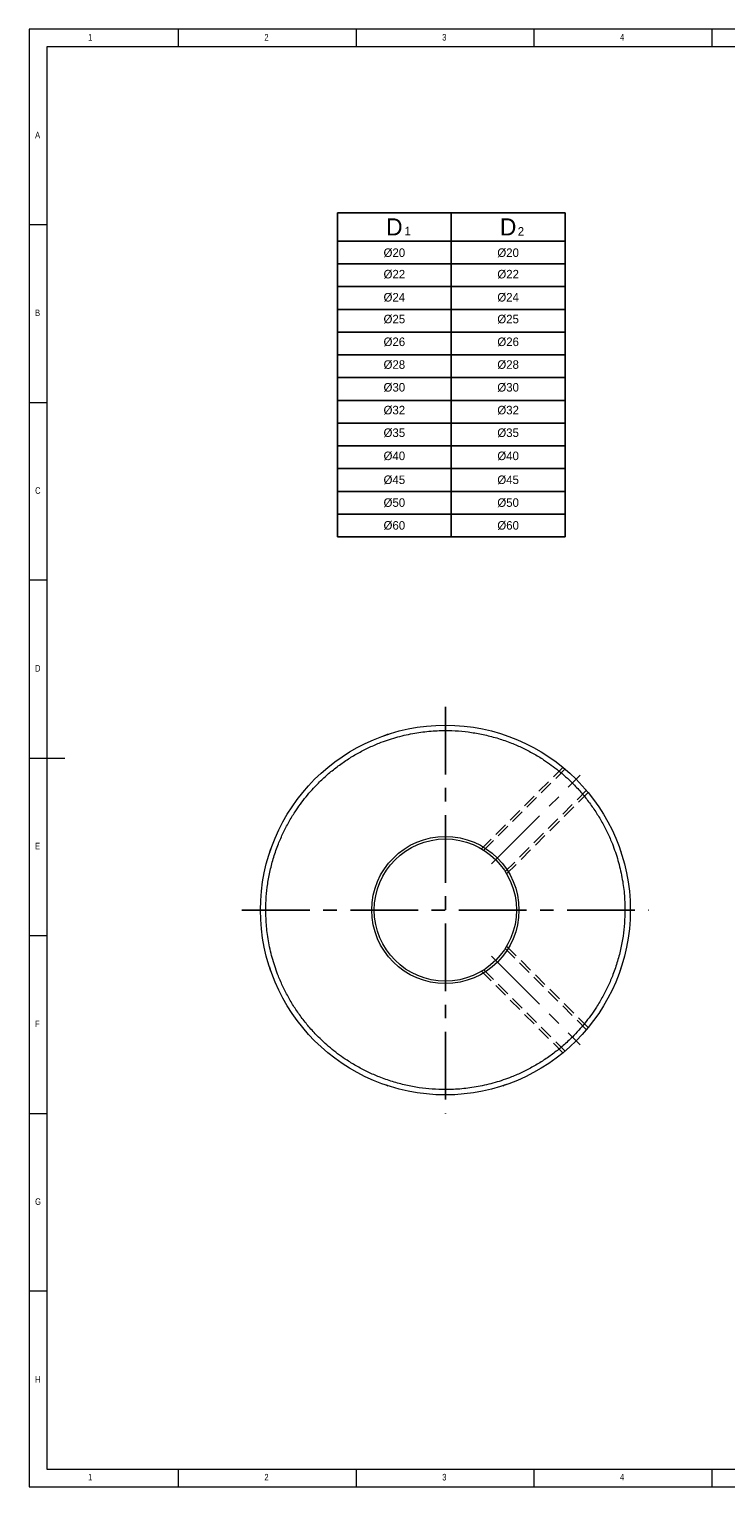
# Model space of a CAD drawing. Header units: millimetres. Extents: x 5 to 589, y 5 to 415.
# Tile 1 of 4: x 5 to 201, y 5 to 415. Entities that reach past the tile are written whole.
import ezdxf

# ---------------------------------------------------------------- set-up
doc = ezdxf.new("R2010")
doc.units = ezdxf.units.MM
doc.header["$LTSCALE"] = 3
doc.linetypes.add('CENTER', pattern=[10.16, 6.35, -1.27, 1.27, -1.27])
doc.linetypes.add('HIDDEN', pattern=[1.905, 1.27, -0.635])
doc.styles.add('SLDTEXTSTYLE0', font='TXT', dxfattribs={"width": 0.75})

msp = doc.modelspace()

# ---------------------------------------------------------------- linework, layer by layer
at = {"color": 7, "linetype": 'Continuous', "lineweight": 0}
for p, q in [((589, 415), (5, 415)), ((5, 415), (5, 5)), ((47, 410), (47, 415)), ((97, 415), (97, 410)), ((147, 410), (147, 415)), ((197, 415), (197, 410)), ((584, 410), (10, 410)), ((10, 410), (10, 10)), ((10, 360), (5, 360)), ((5, 310), (10, 310)), ((10, 260), (5, 260)), ((5, 210), (15, 210)), ((10, 160), (5, 160)), ((5, 110), (10, 110)), ((10, 60), (5, 60)), ((10, 10), (399.0549, 10)), ((47, 5), (47, 10)), ((97, 10), (97, 5)), ((147, 5), (147, 10)), ((197, 10), (197, 5)), ((5, 5), (589, 5))]:
    msp.add_line(p, q, dxfattribs=at)
for p, q in [((91.7025, 363.3806), (91.7025, 272.1806)), ((91.7025, 363.3806), (155.7025, 363.3806)), ((155.7025, 363.3806), (155.7025, 272.1806)), ((91.7025, 272.1806), (155.7025, 272.1806))]:
    msp.add_line(p, q)
at = {"color": 4}
for p, q in [((123.7025, 363.3806), (123.7025, 272.1806)), ((91.7025, 355.3806), (155.7025, 355.3806))]:
    msp.add_line(p, q, dxfattribs=at)
at = {"color": 1}
for p, q in [((91.7025, 348.9806), (155.7025, 348.9806)), ((91.7025, 342.5806), (155.7025, 342.5806)), ((91.7025, 336.1806), (155.7025, 336.1806)), ((91.7025, 329.7806), (155.7025, 329.7806)), ((91.7025, 323.3806), (155.7025, 323.3806)), ((91.7025, 316.9806), (155.7025, 316.9806)), ((91.7025, 310.5806), (155.7025, 310.5806)), ((91.7025, 304.1806), (155.7025, 304.1806)), ((91.7025, 297.7806), (155.7025, 297.7806)), ((91.7025, 291.3806), (155.7025, 291.3806)), ((91.7025, 284.9806), (155.7025, 284.9806)), ((91.7025, 278.5806), (155.7025, 278.5806))]:
    msp.add_line(p, q, dxfattribs=at)
at = {"color": 1, "linetype": 'CENTER'}
for p, q in [((122.0544, 224.4355), (122.0544, 110.0355)), ((135.0652, 180.2463), (159.9553, 205.1364)), ((64.8544, 167.2355), (179.2544, 167.2355)), ((135.0652, 154.2248), (159.9553, 129.3346))]:
    msp.add_line(p, q, dxfattribs=at)
at = {"color": 7, "linetype": 'Continuous', "lineweight": 15}
for p, q in [((104.8302, 216.3), (104.8634, 216.2057)), ((139.2786, 216.3), (139.2454, 216.2057)), ((72.9899, 184.4597), (73.0842, 184.4266)), ((171.1189, 184.4597), (171.0246, 184.4266)), ((72.9899, 150.0114), (73.0842, 150.0445)), ((171.0246, 150.0445), (171.1189, 150.0114)), ((104.8302, 118.171), (104.8634, 118.2653)), ((139.2786, 118.171), (139.2454, 118.2653))]:
    msp.add_line(p, q, dxfattribs=at)
at = {"color": 5, "linetype": 'HIDDEN'}
for p, q in [((132.2119, 184.4641), (155.2884, 207.5406)), ((132.8683, 184.0599), (155.8187, 207.0103)), ((138.8787, 178.0495), (161.8291, 200.9999)), ((139.283, 177.393), (162.3595, 200.4695)), ((138.8787, 156.4216), (161.8291, 133.4712)), ((139.283, 157.078), (162.3595, 134.0015)), ((132.2119, 150.0069), (155.2884, 126.9304)), ((132.8683, 150.4112), (155.8187, 127.4608))]:
    msp.add_line(p, q, dxfattribs=at)
at = {"color": 7, "linetype": 'Continuous', "lineweight": 15, "flags": 128}
for points in [[(72.6458, 183.4464), (72.7356, 183.6373), (72.7839, 183.6969)], [(72.5709, 151.286), (72.6482, 151.1634), (72.6976, 151.1235)], [(138.2653, 117.827), (138.4563, 117.9167), (138.476, 117.9327)]]:
    msp.add_lwpolyline(points, dxfattribs=at)
at = {"color": 7, "linetype": 'Continuous', "lineweight": 15}
for radius in [52, 20.7, 20]:
    msp.add_circle((122.0544, 167.2355), radius, dxfattribs=at)
for centre, radius, start, end in [((105.9237, 216.2026), 0.4487, 100.303447, 140.581417), ((73.0821, 151.1038), 0.4434, 190.291737, 235.219133), ((105.9232, 118.2639), 0.4442, 214.559371, 259.665169)]:
    msp.add_arc(centre, radius, start, end, dxfattribs=at)
for points, knots in [([(71.5544, 167.2355), (71.5803, 168.4681), (71.632, 170.9315), (72.0573, 174.6456), (72.7502, 178.3902), (73.7516, 182.1443), (74.9961, 185.6805), (76.4225, 188.9589), (77.9881, 191.981), (80.0666, 195.4048), (82.7865, 199.1338), (85.8952, 202.5779), (88.8576, 205.3449), (91.5557, 207.5366), (94.3787, 209.5229), (97.3086, 211.3017), (100.3307, 212.8673), (103.9078, 214.4236), (108.0776, 215.8465), (112.7607, 216.9486), (117.4339, 217.5954), (121.7469, 217.7915), (125.7501, 217.646), (129.4643, 217.236), (133.209, 216.5389), (136.9632, 215.5385), (140.4994, 214.2937), (143.7778, 212.8674), (146.7999, 211.3018), (150.2237, 209.2233), (153.9527, 206.5034), (157.3968, 203.3947), (160.1638, 200.4323), (162.3555, 197.7342), (164.3417, 194.9112), (166.1205, 191.9813), (167.6862, 188.9592), (169.2423, 185.3821), (170.6668, 181.2123), (171.7621, 176.5293), (172.433, 171.856), (172.5139, 168.7758), (172.5544, 167.2355)], [0, 0, 0, 0, 0.02330794, 0.04658349, 0.07061515, 0.09528518, 0.11999464, 0.14145146, 0.16286091, 0.18432068, 0.2171586, 0.24999992, 0.27191424, 0.29377803, 0.31569537, 0.33715219, 0.35856164, 0.38002141, 0.41088857, 0.44175904, 0.47087784, 0.49999999, 0.52330553, 0.54658189, 0.57061517, 0.59528519, 0.61999466, 0.64145148, 0.66286093, 0.6843207, 0.71715862, 0.74999993, 0.77191426, 0.79377805, 0.81569538, 0.8371522, 0.85856166, 0.88002142, 0.91088859, 0.94175906, 0.97087701, 1, 1, 1, 1]), ([(104.8302, 216.3), (105.0145, 216.3641), (105.2941, 216.4612), (105.6347, 216.5753), (105.7754, 216.6216), (105.8435, 216.6441)], [0, 0, 0, 0, 0.49937674, 0.75767277, 1, 1, 1, 1]), ([(72.6458, 183.4464), (72.6682, 183.5145), (72.7145, 183.655), (72.8286, 183.9955), (72.9258, 184.2752), (72.9899, 184.4597)], [0, 0, 0, 0, 0.24206567, 0.50010987, 1, 1, 1, 1]), ([(171.1189, 184.4597), (171.1829, 184.2754), (171.2801, 183.9958), (171.3942, 183.6552), (171.4405, 183.5145), (171.463, 183.4464)], [0, 0, 0, 0, 0.49937674, 0.75767277, 1, 1, 1, 1]), ([(172.5544, 167.2355), (172.5285, 166.003), (172.4768, 163.5396), (172.0515, 159.8254), (171.3586, 156.0808), (170.3572, 152.3267), (169.1126, 148.7905), (167.6863, 145.5121), (166.1206, 142.49), (164.0422, 139.0663), (161.3223, 135.3372), (158.2136, 131.8931), (155.2511, 129.1261), (152.5531, 126.9344), (149.73, 124.9482), (146.8002, 123.1694), (143.7781, 121.6038), (140.2009, 120.0474), (136.0312, 118.6246), (131.3481, 117.5225), (126.6749, 116.8756), (122.3618, 116.6795), (118.3587, 116.8251), (114.6445, 117.235), (110.8998, 117.9322), (107.1456, 118.9325), (103.6094, 120.1773), (100.331, 121.6036), (97.3089, 123.1693), (93.8851, 125.2477), (90.1561, 127.9676), (86.712, 131.0763), (83.945, 134.0388), (81.7533, 136.7368), (79.767, 139.5599), (77.9882, 142.4898), (76.4226, 145.5118), (74.8665, 149.089), (73.442, 153.2588), (72.3467, 157.9418), (71.6758, 162.615), (71.5949, 165.6953), (71.5544, 167.2355)], [0, 0, 0, 0, 0.02330794, 0.04658349, 0.07061515, 0.09528518, 0.11999464, 0.14145146, 0.16286091, 0.18432068, 0.2171586, 0.24999992, 0.27191424, 0.29377803, 0.31569537, 0.33715219, 0.35856164, 0.38002141, 0.41088857, 0.44175904, 0.47087784, 0.49999999, 0.52330553, 0.54658189, 0.57061517, 0.59528519, 0.61999466, 0.64145148, 0.66286093, 0.6843207, 0.71715862, 0.74999993, 0.77191426, 0.79377805, 0.81569538, 0.8371522, 0.85856166, 0.88002142, 0.91088859, 0.94175906, 0.97087701, 1, 1, 1, 1]), ([(72.9899, 150.0114), (72.9258, 150.1956), (72.8287, 150.4752), (72.7146, 150.8158), (72.6683, 150.9565), (72.6458, 151.0246)], [0, 0, 0, 0, 0.49937674, 0.75767277, 1, 1, 1, 1]), ([(171.463, 151.0246), (171.4405, 150.9566), (171.3942, 150.816), (171.2802, 150.4755), (171.183, 150.1958), (171.1189, 150.0114)], [0, 0, 0, 0, 0.24206567, 0.50010987, 1, 1, 1, 1]), ([(105.8435, 117.827), (105.7754, 117.8494), (105.6349, 117.8957), (105.2944, 118.0097), (105.0147, 118.1069), (104.8302, 118.171)], [0, 0, 0, 0, 0.24206567, 0.50010987, 1, 1, 1, 1]), ([(139.2786, 118.171), (139.0943, 118.107), (138.8147, 118.0098), (138.4741, 117.8957), (138.3334, 117.8494), (138.2653, 117.827)], [0, 0, 0, 0, 0.49937674, 0.75767277, 1, 1, 1, 1])]:
    msp.add_open_spline(points, degree=3, knots=knots, dxfattribs=at)
for points in [[(106.0967, 216.7264), (106.1143, 216.7106)], [(106.1143, 216.7106), (106.1242, 216.7016)], [(171.5295, 183.1757), (171.5205, 183.1657)], [(72.5793, 151.2954), (72.5635, 151.2778)], [(72.5883, 151.3054), (72.5793, 151.2954)], [(137.9846, 117.7694), (137.9945, 117.7604)]]:
    msp.add_open_spline(points, degree=1, dxfattribs=at)

# ---------------------------------------------------------------- texts
at = {"color": 7, "linetype": 'Continuous', "lineweight": 0, "char_height": 1.8521, "attachment_point": 1, "style": 'SLDTEXTSTYLE0'}
for s, insert in [('1', (21.5833, 413.6463)), ('2', (71.1667, 413.6463)), ('3', (121.1667, 413.6463)), ('4', (171.1667, 413.6463)), ('A', (6.6667, 386.1463)), ('B', (6.6667, 336.1463)), ('C', (6.6667, 286.1463)), ('D', (6.6667, 236.1463)), ('E', (6.6667, 186.1463)), ('F', (6.6667, 136.1463)), ('G', (6.6667, 86.1463)), ('H', (6.6667, 36.1463)), ('1', (21.5833, 8.6463)), ('2', (71.1667, 8.6463)), ('3', (121.1667, 8.6463)), ('4', (171.1667, 8.6463))]:
    msp.add_mtext(s, dxfattribs=dict(at, insert=insert))
at = {"color": 0}
for s, insert, char_height, width, attachment_point in [('D', (107.7025, 359.3806), 4.8, 32, 5), ('D', (139.7025, 359.3806), 4.8, 32, 5), ('1', (110.5549, 359.409), 2.4, 7.2, 1), ('2', (142.4068, 359.317), 2.4, 3.84, 1), ('%%c20', (107.7025, 352.0836), 2.4, 32, 5), ('%%c20', (139.7025, 352.0836), 2.4, 32, 5), ('%%C22', (107.7025, 346.0443), 2.4, 32, 5), ('%%C22', (139.7025, 346.0443), 2.4, 32, 5), ('%%C24', (107.7025, 339.5513), 2.4, 32, 5), ('%%C24', (139.7025, 339.5513), 2.4, 32, 5), ('%%c25', (107.7025, 333.419), 2.4, 32, 5), ('%%c25', (139.7025, 333.419), 2.4, 32, 5), ('%%c26', (107.7025, 327.019), 2.4, 32, 5), ('%%c26', (139.7025, 327.019), 2.4, 32, 5), ('%%c28', (107.7025, 320.619), 2.4, 32, 5), ('%%c28', (139.7025, 320.619), 2.4, 32, 5), ('%%c30', (107.7025, 314.219), 2.4, 32, 5), ('%%c30', (139.7025, 314.219), 2.4, 32, 5), ('%%C32', (107.7025, 307.8076), 2.4, 32, 5), ('%%C32', (139.7025, 307.8076), 2.4, 32, 5), ('%%c35', (107.7025, 301.4462), 2.4, 32, 5), ('%%c35', (139.7025, 301.4462), 2.4, 32, 5), ('%%C40', (107.7025, 294.9418), 2.4, 32, 5), ('%%C40', (139.7025, 294.9418), 2.4, 32, 5), ('%%C45', (107.7025, 288.2082), 2.4, 32, 5), ('%%C45', (139.7025, 288.2082), 2.4, 32, 5), ('%%C50', (107.7025, 281.7952), 2.4, 32, 5), ('%%C50', (139.7025, 281.7952), 2.4, 32, 5), ('%%C60', (107.7025, 275.3821), 2.4, 32, 5), ('%%C60', (139.7025, 275.3821), 2.4, 32, 5)]:
    msp.add_mtext(s, dxfattribs=dict(at, insert=insert, char_height=char_height, width=width, attachment_point=attachment_point))

doc.saveas('drawing.dxf')
